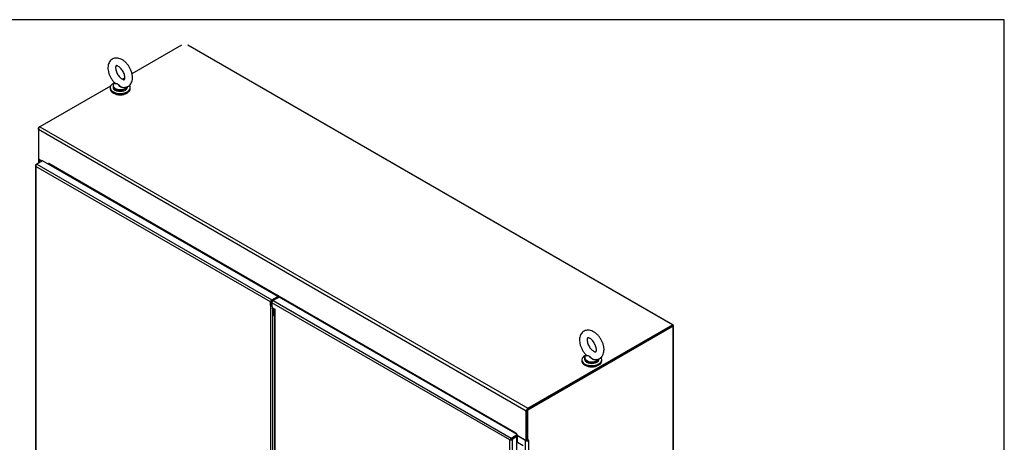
# Model space of a CAD drawing. Header units: inches. Extents: x 1 to 359, y -2 to 239.
# Tile 13 of 13: x 274 to 359, y 202 to 239. Entities that reach past the tile are written whole.
import ezdxf

# ---------------------------------------------------------------- set-up
doc = ezdxf.new("R2010")
doc.units = ezdxf.units.IN
doc.header["$MEASUREMENT"] = 0
for name, color, linetype in [('COM44036', 7, 'Continuous'), ('COM48815', 7, 'Continuous'), ('COM54578-60', 7, 'Continuous'), ('COM56746-3', 7, 'Continuous'), ('COM71120-2', 7, 'Continuous'), ('COM71121-2', 7, 'Continuous'), ('COM71122-2', 7, 'Continuous'), ('Default', 7, 'Continuous'), ('GSK11033', 7, 'Continuous'), ('SCS00680', 7, 'Continuous'), ('WAF25362', 7, 'Continuous'), ('WAM254785', 7, 'Continuous')]:
    doc.layers.add(name, color=color, linetype=linetype)

# ---------------------------------------------------------------- blocks, each defined once
blk = doc.blocks.new('SE1')
at = {"layer": 'COM44036', "color": 7, "linetype": 'Continuous'}
for p, q in [((275.772, 226.625), (275.255, 226.326)), ((296.176, 214.845), (275.772, 226.625)), ((275.145, 226.229), (275.145, 175.659)), ((275.174, 226.22), (275.147, 226.218)), ((275.187, 226.287), (275.255, 226.326)), ((275.187, 226.131), (275.187, 226.132)), ((295.557, 214.371), (275.187, 226.131)), ((275.187, 226.131), (275.187, 175.64)), ((275.187, 226.131), (275.187, 226.131)), ((275.187, 226.131), (275.187, 226.131)), ((275.187, 226.131), (275.187, 226.131)), ((275.187, 226.131), (275.187, 226.131)), ((275.255, 226.326), (295.658, 214.546)), ((295.658, 214.546), (296.176, 214.845)), ((295.658, 214.468), (296.176, 214.767)), ((296.176, 214.845), (296.176, 214.767)), ((295.557, 214.065), (295.557, 214.371)), ((295.624, 214.104), (295.557, 214.065)), ((295.557, 214.065), (295.557, 164.185)), ((295.624, 214.104), (295.624, 214.409)), ((295.759, 164.279), (295.759, 213.758))]:
    blk.add_line(p, q, dxfattribs=at)
for centre, radius, start, end in [((275.314, 226.243), 0.169, 188.66802, 221.43114), ((275.433, 226.214), 0.26, 175.70571, 198.6064), ((295.77, 214.261), 0.289, 222.43072, 248.02499), ((295.917, 214.245), 0.325, 205.60515, 220.55203)]:
    blk.add_arc(centre, radius, start, end, dxfattribs=at)
for centre, major_axis, start_param, end_param in [((275.288, 226.229), (0.143, 0), 2.356194, 3.27243), ((275.255, 226.209), (0.071, 0.124), 0.785398, 1.701633), ((295.658, 214.429), (0.071, 0.124), 0.785398, 2.356194)]:
    blk.add_ellipse(centre, major_axis=major_axis, ratio=0.57735, start_param=start_param, end_param=end_param, dxfattribs=at)
at = {"layer": 'COM48815', "color": 7, "linetype": 'Continuous'}
for p, q in [((330.506, 212.349), (288.401, 236.659)), ((330.506, 212.349), (330.417, 212.298)), ((330.506, 153.668), (330.506, 212.349))]:
    blk.add_line(p, q, dxfattribs=at)
at = {"layer": 'COM54578-60', "color": 7, "linetype": 'Continuous'}
for p, q in [((316.933, 202.186), (316.969, 202.207)), ((316.969, 202.207), (317.477, 201.913))]:
    blk.add_line(p, q, dxfattribs=at)
at = {"layer": 'COM56746-3', "color": 7, "linetype": 'Continuous'}
for p, q in [((296.289, 214.779), (295.772, 214.48)), ((295.772, 214.48), (316.441, 202.547)), ((316.958, 202.846), (296.289, 214.779)), ((295.671, 214.305), (295.671, 213.995)), ((316.306, 202.391), (295.671, 214.305)), ((295.671, 213.995), (295.759, 213.842)), ((295.759, 213.842), (295.936, 213.74)), ((295.894, 213.751), (295.894, 164.178)), ((295.936, 164.073), (295.936, 213.74)), ((316.441, 202.547), (316.958, 202.846)), ((316.441, 202.469), (316.958, 202.768)), ((316.866, 202.715), (316.441, 202.469)), ((316.933, 202.676), (316.508, 202.431)), ((316.933, 202.676), (316.866, 202.715)), ((316.933, 152.107), (316.933, 202.676)), ((316.958, 202.846), (316.958, 202.768)), ((316.396, 202.444), (316.306, 202.392)), ((316.306, 202.391), (316.322, 202.401)), ((316.321, 202.4), (316.306, 202.391)), ((316.306, 202.392), (316.306, 202.391)), ((316.306, 202.392), (316.306, 202.392)), ((316.306, 151.9), (316.306, 202.391)), ((316.306, 202.391), (316.306, 202.391)), ((316.306, 202.391), (316.306, 202.391)), ((316.351, 202.418), (316.396, 202.444)), ((316.396, 202.444), (316.36, 202.455)), ((316.396, 202.444), (316.388, 202.407)), ((316.441, 202.47), (316.396, 202.444)), ((316.396, 202.444), (316.441, 202.469)), ((316.44, 202.47), (316.441, 202.469)), ((316.441, 202.47), (316.441, 202.469)), ((316.441, 202.469), (316.441, 202.469)), ((316.441, 202.469), (316.441, 202.469)), ((316.508, 202.431), (316.508, 151.861))]:
    blk.add_line(p, q, dxfattribs=at)
for centre, start, end in [((316.534, 202.25), 130.24922, 148.19098), ((316.297, 202.66), 271.80902, 289.75078)]:
    blk.add_arc(centre, 0.268, start, end, dxfattribs=at)
for centre, major_axis, start_param, end_param in [((295.772, 214.363), (-0.071, -0.124), 3.926991, 5.497787), ((316.441, 202.43), (0.071, 0.124), 0.785398, 1.701633), ((316.407, 202.489), (0.143, 0), 4.581552, 5.497787)]:
    blk.add_ellipse(centre, major_axis=major_axis, ratio=0.57735, start_param=start_param, end_param=end_param, dxfattribs=at)
blk.add_open_spline([(295.894, 213.751), (295.894, 213.748), (295.898, 213.745), (295.912, 213.741), (295.923, 213.739), (295.936, 213.74)], degree=3, knots=[0.5, 0.5, 0.5, 0.5, 0.75, 0.75, 1, 1, 1, 1], dxfattribs=at)
at = {"layer": 'COM71120-2', "color": 7, "linetype": 'Continuous'}
for p, q in [((330.417, 212.298), (317.803, 205.015)), ((330.484, 212.26), (317.87, 204.976)), ((330.417, 212.298), (330.484, 212.26)), ((330.484, 153.578), (330.484, 212.26)), ((317.803, 202.362), (317.803, 205.015)), ((317.803, 205.015), (317.87, 204.976)), ((317.87, 202.323), (317.87, 204.976)), ((316.83, 202.694), (316.83, 202.694)), ((317.668, 202.337), (316.965, 202.743)), ((316.965, 202.204), (316.965, 202.743)), ((317.668, 152.278), (317.668, 202.337)), ((317.87, 202.323), (317.803, 202.362)), ((317.937, 202.362), (317.87, 202.323)), ((317.916, 202.349), (317.937, 202.337)), ((317.937, 202.337), (317.937, 152.278))]:
    blk.add_line(p, q, dxfattribs=at)
for centre, major_axis, start_param, end_param in [((316.897, 202.705), (0.095, 0), 0.785398, 1.1636), ((317.803, 202.415), (-0.19, 0), 0.785398, 2.356194), ((317.803, 202.415), (-0.095, 0), 1.538919, 1.602674), ((317.937, 202.349), (-0.0075, -0.013), 0.785398, 3.926991)]:
    blk.add_ellipse(centre, major_axis=major_axis, ratio=0.57735, start_param=start_param, end_param=end_param, dxfattribs=at)
at = {"layer": 'COM71121-2', "color": 7, "linetype": 'Continuous'}
for p, q in [((275.535, 229.573), (275.401, 229.496)), ((275.401, 229.341), (275.401, 229.496)), ((275.401, 229.496), (275.44, 229.473)), ((275.412, 226.758), (275.412, 226.417)), ((275.468, 226.701), (275.468, 226.449)), ((275.687, 226.575), (275.468, 226.701))]:
    blk.add_line(p, q, dxfattribs=at)
blk.add_ellipse((275.602, 226.779), major_axis=(0.19, 0), ratio=0.57735, start_param=3.357369, end_param=3.926991, dxfattribs=at)
at = {"layer": 'COM71122-2', "color": 7, "linetype": 'Continuous'}
for p, q in [((287.807, 236.659), (283.525, 234.186)), ((330.417, 212.376), (288.358, 236.659)), ((282.915, 233.834), (282.687, 233.702)), ((281.663, 233.112), (275.535, 229.573)), ((317.735, 204.899), (275.401, 229.341)), ((275.401, 229.341), (275.401, 226.765)), ((275.535, 229.573), (317.87, 205.132)), ((275.708, 226.587), (275.401, 226.765)), ((276.285, 226.385), (276.295, 226.391)), ((276.285, 226.385), (276.285, 226.329)), ((316.83, 202.976), (276.306, 226.373)), ((296.157, 214.756), (296.204, 214.73)), ((317.87, 205.132), (330.417, 212.376)), ((317.87, 205.054), (330.417, 212.298)), ((330.417, 212.298), (330.417, 212.376)), ((317.735, 202.323), (317.735, 204.899)), ((317.803, 202.362), (317.803, 204.938)), ((316.83, 202.976), (316.841, 202.982)), ((316.851, 202.964), (316.851, 202.907)), ((317.735, 202.323), (316.958, 202.772)), ((317.803, 202.362), (317.735, 202.323))]:
    blk.add_line(p, q, dxfattribs=at)
for centre, major_axis, start_param, end_param in [((275.535, 229.418), (0.095, 0.165), 0.785398, 2.356194), ((276.295, 226.379), (0.0075, -0.013), 0.785398, 3.926991), ((276.239, 226.334), (0.0475, 0.0823), 4.907142, 5.497787), ((317.87, 204.976), (-0.095, -0.165), 3.926991, 5.497787), ((316.763, 202.937), (-0.0475, -0.0823), 1.765549, 2.356194), ((316.841, 202.97), (0.0075, -0.013), 0.785398, 3.926991)]:
    blk.add_ellipse(centre, major_axis=major_axis, ratio=0.57735, start_param=start_param, end_param=end_param, dxfattribs=at)
at = {"layer": 'GSK11033', "color": 7, "linetype": 'Continuous'}
for p, q in [((295.835, 214.531), (295.658, 214.429)), ((295.848, 214.524), (295.801, 214.551)), ((295.848, 214.524), (295.835, 214.531)), ((295.7, 214.405), (295.658, 214.429)), ((295.658, 214.429), (295.658, 214.049)), ((295.7, 214.405), (295.658, 214.429)), ((295.894, 213.68), (295.658, 213.817)), ((295.894, 213.68), (295.658, 213.817)), ((295.764, 213.756), (295.764, 213.279)), ((295.764, 213.279), (295.894, 213.203)), ((295.764, 213.279), (295.894, 213.139)), ((316.583, 202.552), (316.407, 202.45)), ((316.583, 202.552), (316.583, 202.552)), ((316.583, 202.552), (316.583, 202.552)), ((316.407, 202.45), (316.407, 202.45)), ((316.407, 202.45), (316.407, 202.45))]:
    blk.add_line(p, q, dxfattribs=at)
at = {"layer": 'SCS00680', "color": 7, "linetype": 'Continuous'}
for p, q in [((282.032, 233.375), (282.009, 233.356)), ((281.879, 233.118), (281.879, 233.02)), ((283.129, 233.02), (283.129, 233.056)), ((322.799, 209.493), (322.799, 209.395)), ((322.952, 209.749), (322.929, 209.731)), ((324.049, 209.395), (324.049, 209.431))]:
    blk.add_line(p, q, dxfattribs=at)
for centre, major_axis, start_param, end_param in [((282.504, 233.149), (0.611, 0), 2.514731, 3.221299), ((282.504, 233.118), (-0.625, 0), 5.983067, 6.283185), ((282.504, 233.118), (-0.625, 0), 0, 0.680716), ((282.504, 233.02), (-0.625, 0), 0, 3.141593), ((282.504, 233.149), (0.611, 0), 3.221299, 5.965865), ((282.504, 233.118), (-0.625, 0), 0.680716, 2.452925), ((282.504, 233.118), (-0.625, 0), 2.452925, 2.948928), ((323.424, 209.493), (-0.625, 0), 5.983049, 6.283185), ((323.424, 209.493), (-0.625, 0), 0, 0.680716), ((323.424, 209.395), (-0.625, 0), 0, 3.141593), ((323.424, 209.524), (0.611, 0), 2.514731, 3.221299), ((323.424, 209.524), (0.611, 0), 3.221299, 5.965865), ((323.424, 209.493), (-0.625, 0), 2.452925, 2.948928), ((323.424, 209.493), (-0.625, 0), 0.680716, 2.452925)]:
    blk.add_ellipse(centre, major_axis=major_axis, ratio=0.57735, start_param=start_param, end_param=end_param, dxfattribs=at)
for points, knots in [([(283.568, 233.846), (283.566, 233.895), (283.563, 234.012), (283.523, 234.229), (283.441, 234.478), (283.323, 234.72), (283.176, 234.946), (283.003, 235.148), (282.809, 235.318), (282.604, 235.445), (282.399, 235.523), (282.203, 235.553), (282.015, 235.536), (281.839, 235.473), (281.687, 235.364), (281.568, 235.215), (281.487, 235.04), (281.442, 234.838), (281.436, 234.613), (281.471, 234.37), (281.544, 234.12), (281.654, 233.874), (281.794, 233.647), (281.929, 233.472), (282.011, 233.397), (282.038, 233.373)], [0, 0, 0, 0, 0.026597, 0.074546, 0.122322, 0.169923, 0.217527, 0.2654, 0.313841, 0.363184, 0.408122, 0.450699, 0.491118, 0.530441, 0.572112, 0.612767, 0.653917, 0.697105, 0.742844, 0.790317, 0.838128, 0.885764, 0.933342, 0.981133, 1, 1, 1, 1]), ([(282.905, 233.846), (282.904, 233.823), (282.903, 233.767), (282.884, 233.694), (282.861, 233.66), (282.856, 233.659), (282.849, 233.654), (282.795, 233.655), (282.703, 233.688), (282.586, 233.761), (282.464, 233.872), (282.346, 234.015), (282.243, 234.181), (282.164, 234.358), (282.116, 234.53), (282.099, 234.681), (282.109, 234.795), (282.134, 234.861), (282.152, 234.88), (282.151, 234.879), (282.176, 234.887), (282.251, 234.872), (282.354, 234.824), (282.473, 234.735), (282.595, 234.609), (282.708, 234.455), (282.802, 234.282), (282.868, 234.106), (282.901, 233.953), (282.904, 233.881), (282.905, 233.846)], [0, 0, 0, 0, 0.018481, 0.053297, 0.088727, 0.127208, 0.168722, 0.202813, 0.238928, 0.274301, 0.310218, 0.347046, 0.384494, 0.422118, 0.45934, 0.495719, 0.531091, 0.566029, 0.602077, 0.64339, 0.685196, 0.718553, 0.753873, 0.789349, 0.825664, 0.862805, 0.900384, 0.937913, 0.97482, 1, 1, 1, 1]), ([(282.908, 233), (282.907, 232.999), (282.906, 232.998), (282.861, 232.967), (282.801, 232.956), (282.71, 232.966), (282.679, 232.974), (282.618, 232.996), (282.59, 233.01), (282.505, 233.06), (282.456, 233.103), (282.388, 233.17), (282.366, 233.193), (282.323, 233.236), (282.301, 233.257), (282.255, 233.287), (282.232, 233.297), (282.187, 233.308), (282.166, 233.309), (282.107, 233.314), (282.076, 233.315), (282.032, 233.329), (282.022, 233.341), (282.029, 233.359)], [0.5603777, 0.5603777, 0.5603777, 0.5603777, 0.5625, 0.5625, 0.625, 0.625, 0.65625, 0.65625, 0.6875, 0.6875, 0.75, 0.75, 0.78125, 0.78125, 0.8125, 0.8125, 0.84375, 0.84375, 0.875, 0.875, 0.9375, 0.9375, 1, 1, 1, 1]), ([(282.035, 233.37), (282.039, 233.365), (282.046, 233.362), (282.075, 233.349), (282.108, 233.344), (282.166, 233.334), (282.187, 233.33), (282.23, 233.317), (282.254, 233.308), (282.321, 233.266), (282.364, 233.223), (282.456, 233.139), (282.505, 233.098), (282.616, 233.032), (282.677, 233.007), (282.744, 232.997), (282.749, 232.997), (282.754, 232.996)], [0.0411276, 0.0411276, 0.0411276, 0.0411276, 0.0625, 0.0625, 0.125, 0.125, 0.15625, 0.15625, 0.1875, 0.1875, 0.25, 0.25, 0.3125, 0.3125, 0.375, 0.375, 0.3803683, 0.3803683, 0.3803683, 0.3803683]), ([(282.754, 232.999), (282.763, 232.997), (282.83, 232.984), (282.966, 232.998), (283.144, 233.052), (283.301, 233.156), (283.426, 233.3), (283.512, 233.471), (283.56, 233.659), (283.565, 233.78), (283.568, 233.846)], [0, 0, 0, 0, 0.018667, 0.159711, 0.296321, 0.441679, 0.582889, 0.724884, 0.873359, 1, 1, 1, 1]), ([(324.488, 210.221), (324.487, 210.27), (324.483, 210.387), (324.443, 210.604), (324.361, 210.852), (324.243, 211.095), (324.096, 211.321), (323.923, 211.523), (323.729, 211.693), (323.525, 211.82), (323.32, 211.898), (323.123, 211.928), (322.935, 211.911), (322.76, 211.848), (322.607, 211.738), (322.488, 211.59), (322.407, 211.414), (322.363, 211.213), (322.356, 210.987), (322.391, 210.744), (322.465, 210.495), (322.574, 210.249), (322.714, 210.021), (322.849, 209.847), (322.931, 209.772), (322.958, 209.747)], [0, 0, 0, 0, 0.026597, 0.074546, 0.122322, 0.169923, 0.217527, 0.2654, 0.313841, 0.363184, 0.408122, 0.450699, 0.491118, 0.530441, 0.572112, 0.612767, 0.653917, 0.697105, 0.742844, 0.790317, 0.838128, 0.885764, 0.933342, 0.981133, 1, 1, 1, 1]), ([(323.825, 210.221), (323.825, 210.198), (323.823, 210.142), (323.804, 210.069), (323.781, 210.035), (323.777, 210.034), (323.769, 210.029), (323.715, 210.03), (323.623, 210.062), (323.507, 210.136), (323.384, 210.246), (323.266, 210.389), (323.163, 210.556), (323.084, 210.733), (323.036, 210.905), (323.019, 211.055), (323.029, 211.17), (323.054, 211.236), (323.072, 211.255), (323.071, 211.254), (323.096, 211.261), (323.171, 211.247), (323.274, 211.198), (323.394, 211.109), (323.516, 210.984), (323.629, 210.83), (323.722, 210.657), (323.789, 210.481), (323.821, 210.328), (323.824, 210.255), (323.825, 210.221)], [0, 0, 0, 0, 0.018481, 0.053297, 0.088727, 0.127208, 0.168722, 0.202813, 0.238928, 0.274301, 0.310218, 0.347046, 0.384494, 0.422118, 0.45934, 0.495719, 0.531091, 0.566029, 0.602077, 0.64339, 0.685196, 0.718553, 0.753873, 0.789349, 0.825664, 0.862805, 0.900384, 0.937913, 0.97482, 1, 1, 1, 1]), ([(323.675, 209.373), (323.684, 209.371), (323.75, 209.359), (323.887, 209.373), (324.064, 209.427), (324.222, 209.531), (324.346, 209.675), (324.432, 209.846), (324.48, 210.034), (324.486, 210.155), (324.488, 210.221)], [0, 0, 0, 0, 0.018667, 0.159711, 0.296321, 0.441679, 0.582889, 0.724884, 0.873359, 1, 1, 1, 1]), ([(323.829, 209.375), (323.827, 209.374), (323.826, 209.373), (323.781, 209.342), (323.722, 209.33), (323.63, 209.341), (323.599, 209.349), (323.539, 209.371), (323.51, 209.385), (323.426, 209.435), (323.376, 209.477), (323.308, 209.545), (323.286, 209.568), (323.243, 209.611), (323.221, 209.632), (323.176, 209.662), (323.152, 209.672), (323.107, 209.682), (323.086, 209.684), (323.027, 209.688), (322.996, 209.69), (322.953, 209.703), (322.942, 209.715), (322.949, 209.734)], [0.5603777, 0.5603777, 0.5603777, 0.5603777, 0.5625, 0.5625, 0.625, 0.625, 0.65625, 0.65625, 0.6875, 0.6875, 0.75, 0.75, 0.78125, 0.78125, 0.8125, 0.8125, 0.84375, 0.84375, 0.875, 0.875, 0.9375, 0.9375, 1, 1, 1, 1]), ([(322.955, 209.744), (322.96, 209.74), (322.966, 209.736), (322.996, 209.723), (323.028, 209.718), (323.086, 209.709), (323.107, 209.705), (323.151, 209.692), (323.174, 209.682), (323.242, 209.641), (323.285, 209.597), (323.376, 209.514), (323.426, 209.472), (323.536, 209.406), (323.597, 209.381), (323.664, 209.372), (323.669, 209.371), (323.675, 209.371)], [0.0411276, 0.0411276, 0.0411276, 0.0411276, 0.0625, 0.0625, 0.125, 0.125, 0.15625, 0.15625, 0.1875, 0.1875, 0.25, 0.25, 0.3125, 0.3125, 0.375, 0.375, 0.3803683, 0.3803683, 0.3803683, 0.3803683])]:
    blk.add_open_spline(points, degree=3, knots=knots, dxfattribs=at)
for points in [[(282.029, 233.359), (282.03, 233.362), (282.031, 233.365), (282.033, 233.368)], [(322.949, 209.734), (322.95, 209.736), (322.952, 209.739), (322.953, 209.742)]]:
    blk.add_open_spline(points, degree=3, dxfattribs=at)
at = {"layer": 'WAF25362', "color": 7, "linetype": 'Continuous'}
for p, q in [((281.629, 232.972), (281.629, 232.883)), ((283.379, 232.883), (283.379, 232.972)), ((322.549, 209.346), (322.549, 209.257)), ((324.299, 209.257), (324.299, 209.346))]:
    blk.add_line(p, q, dxfattribs=at)
for centre, start_param, end_param in [((282.504, 232.972), 2.160421, 6.283185), ((282.504, 232.883), 3.141593, 6.283185), ((282.504, 232.972), 0, 0.400521), ((323.424, 209.346), 2.149431, 6.283185), ((323.424, 209.346), 0, 0.400521), ((323.424, 209.257), 3.141593, 6.283185)]:
    blk.add_ellipse(centre, major_axis=(0.875, 0), ratio=0.57735, start_param=start_param, end_param=end_param, dxfattribs=at)
at = {"layer": 'WAM254785', "color": 7, "linetype": 'Continuous'}
for centre, start_param, end_param in [((282.504, 232.78), 3.846787, 5.577991), ((323.424, 209.155), 3.846786, 5.577992)]:
    blk.add_ellipse(centre, major_axis=(0.75, 0), ratio=0.57735, start_param=start_param, end_param=end_param, dxfattribs=at)
blk = doc.blocks.new('BORDER')
at = {"layer": 'Default', "color": 7, "linetype": 'Continuous'}
for p, q in [((0, 27.86), (-41.86, 27.86)), ((0, 0), (0, 27.86))]:
    blk.add_line(p, q, dxfattribs=at)

msp = doc.modelspace()

# ---------------------------------------------------------------- block references
at = {"layer": 'Default', "color": 7, "xscale": 8.55, "yscale": 8.55, "zscale": 8.55}
msp.add_blockref('BORDER', (359.223, 0.67), dxfattribs=at)
at = {"layer": 'Default'}
msp.add_blockref('SE1', (0, 0), dxfattribs=at)

doc.saveas('drawing.dxf')
